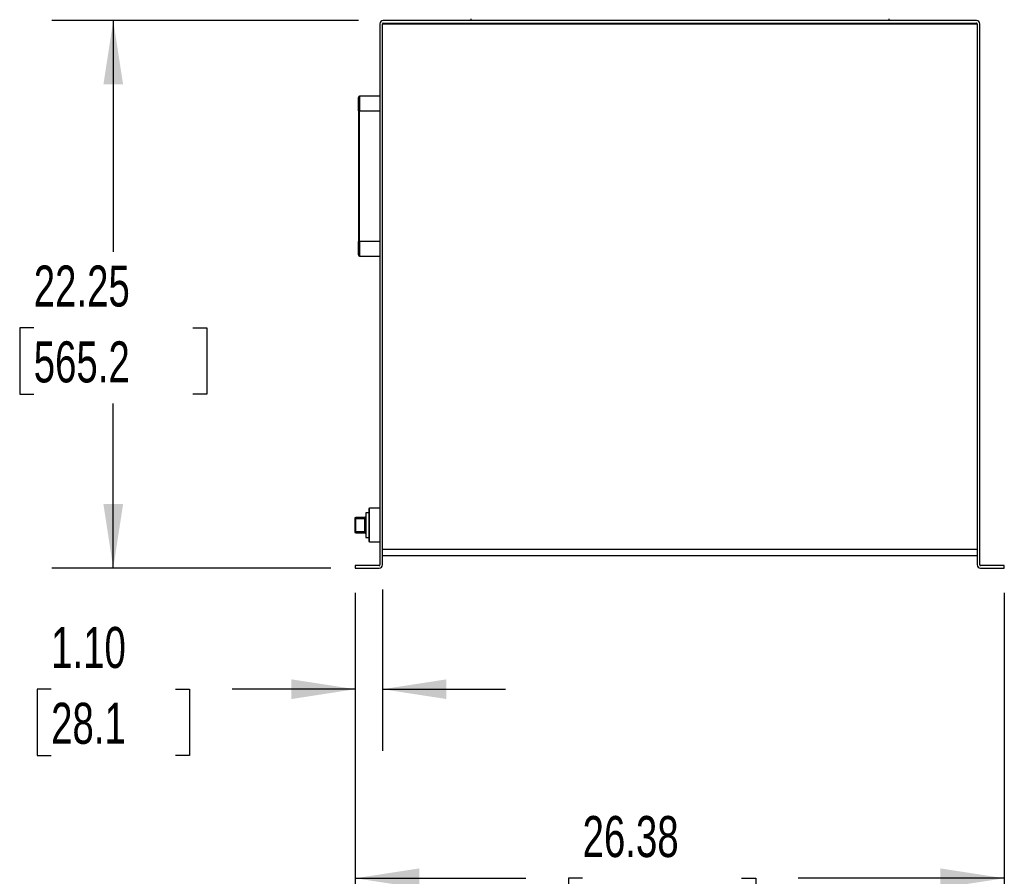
# Model space of a CAD drawing. Header units: inches. Extents: x 5 to 215, y 5 to 165.
# Tile 31 of 74: x 103 to 143, y 64 to 98. Entities that reach past the tile are written whole.
import ezdxf

# ---------------------------------------------------------------- set-up
doc = ezdxf.new("R2010")
doc.units = ezdxf.units.IN
doc.header["$LTSCALE"] = 20
doc.header["$MEASUREMENT"] = 0
doc.layers.add('DIMENSIONS', color=140, linetype='Continuous', lineweight=25)
doc.styles.add('SLDTEXTSTYLE0', font='TXT', dxfattribs={"width": 0.7})
doc.dimstyles.new('SLDDIMSTYLE1', dxfattribs={"dimtxt": 1.699219, "dimasz": 2.6, "dimexe": 0, "dimexo": 0.0625, "dimgap": 0.424805, "dimtad": 0, "dimtih": 1, "dimtoh": 1, "dimrnd": 1e-09, "dimzin": 12, "dimdsep": 46, "dimtxsty": 'SLDTEXTSTYLE0', "dimsah": 1, "dimcen": 0.09, "dimadec": 0, "dimazin": 3, "dimtfac": 1, "dimtofl": 0, "dimtmove": 0, "dimatfit": 3, "dimfxl": 0, "dimfrac": 2, "dimtolj": 1, "dimtzin": 12, "dimarcsym": 0})
doc.dimstyles.new('SLDDIMSTYLE2', dxfattribs={"dimtxt": 1.699219, "dimasz": 2.6, "dimexe": 0, "dimexo": 0.0625, "dimgap": 0.424805, "dimtad": 0, "dimtih": 1, "dimtoh": 1, "dimrnd": 1e-09, "dimzin": 4, "dimdsep": 46, "dimtxsty": 'SLDTEXTSTYLE0', "dimsah": 1, "dimcen": 0.09, "dimadec": 0, "dimazin": 1, "dimtfac": 1, "dimtmove": 0, "dimatfit": 0, "dimfxl": 0, "dimfrac": 2, "dimtolj": 1, "dimtzin": 12, "dimarcsym": 0})

# ---------------------------------------------------------------- blocks, each defined once
blk = doc.blocks.new('_D_2')
at = {"layer": 'DIMENSIONS'}
for p, q in [((116.461, 75.08), (116.461, 68.663)), ((117.566, 75.215), (117.566, 68.663)), ((104.098, 71.163), (103.527, 71.163)), ((103.527, 71.163), (103.527, 68.463)), ((109.147, 71.163), (109.718, 71.163)), ((109.718, 71.163), (109.718, 68.463)), ((116.461, 71.163), (111.45, 71.163)), ((117.566, 71.163), (122.566, 71.163)), ((103.527, 68.463), (104.098, 68.463)), ((109.718, 68.463), (109.147, 68.463))]:
    blk.add_line(p, q, dxfattribs=at)
for points in [[(116.461, 71.163), (113.861, 71.563), (113.861, 70.763)], [(117.566, 71.163), (120.166, 70.763), (120.166, 71.563)]]:
    blk.add_solid(points, dxfattribs=at)
at = {"layer": 'DIMENSIONS', "char_height": 1.6667, "attachment_point": 1, "style": 'SLDTEXTSTYLE0'}
for s, insert in [('1.10', (104.098, 73.692)), ('28.1', (104.098, 70.611))]:
    blk.add_mtext(s, dxfattribs=dict(at, insert=insert))
blk = doc.blocks.new('_D_3')
at = {"layer": 'DIMENSIONS'}
for p, q in [((116.461, 75.08), (116.461, 60.982)), ((142.836, 75.08), (142.836, 60.982)), ((116.461, 63.482), (123.396, 63.482)), ((125.698, 63.482), (125.128, 63.482)), ((125.128, 63.482), (125.128, 60.781)), ((132.161, 63.482), (132.732, 63.482)), ((132.732, 63.482), (132.732, 60.781)), ((142.836, 63.482), (134.464, 63.482)), ((125.128, 60.781), (125.698, 60.781)), ((132.732, 60.781), (132.161, 60.781))]:
    blk.add_line(p, q, dxfattribs=at)
for points in [[(116.461, 63.482), (119.061, 63.082), (119.061, 63.882)], [(142.836, 63.482), (140.236, 63.882), (140.236, 63.082)]]:
    blk.add_solid(points, dxfattribs=at)
at = {"layer": 'DIMENSIONS', "char_height": 1.6667, "attachment_point": 1, "style": 'SLDTEXTSTYLE0'}
for s, insert in [('26.38', (125.698, 66.01)), ('669.9', (125.698, 62.929))]:
    blk.add_mtext(s, dxfattribs=dict(at, insert=insert))
blk = doc.blocks.new('_D_4')
at = {"layer": 'DIMENSIONS'}
for p, q in [((116.596, 98.33), (104.123, 98.33)), ((106.623, 98.33), (106.623, 88.926)), ((103.391, 85.845), (102.82, 85.845)), ((102.82, 85.845), (102.82, 83.144)), ((109.854, 85.845), (110.425, 85.845)), ((110.425, 85.845), (110.425, 83.144)), ((102.82, 83.144), (103.391, 83.144)), ((110.425, 83.144), (109.854, 83.144)), ((106.623, 76.08), (106.623, 82.764)), ((115.461, 76.08), (104.123, 76.08))]:
    blk.add_line(p, q, dxfattribs=at)
for points in [[(106.623, 98.33), (106.223, 95.73), (107.023, 95.73)], [(106.623, 76.08), (107.023, 78.68), (106.223, 78.68)]]:
    blk.add_solid(points, dxfattribs=at)
at = {"layer": 'DIMENSIONS', "char_height": 1.6667, "attachment_point": 1, "style": 'SLDTEXTSTYLE0'}
for s, insert in [('22.25', (103.391, 88.374)), ('565.2', (103.391, 85.293))]:
    blk.add_mtext(s, dxfattribs=dict(at, insert=insert))
blk = doc.blocks.new('_D_5')
at = {"layer": 'DIMENSIONS'}
for p, q in [((117.461, 99.195), (117.461, 126.016)), ((141.836, 99.195), (141.836, 126.016)), ((117.461, 123.516), (123.396, 123.516)), ((125.698, 123.516), (125.128, 123.516)), ((125.128, 123.516), (125.128, 120.815)), ((132.161, 123.516), (132.732, 123.516)), ((132.732, 123.516), (132.732, 120.815)), ((141.836, 123.516), (134.464, 123.516)), ((125.128, 120.815), (125.698, 120.815)), ((132.732, 120.815), (132.161, 120.815))]:
    blk.add_line(p, q, dxfattribs=at)
for points in [[(117.461, 123.516), (120.061, 123.116), (120.061, 123.916)], [(141.836, 123.516), (139.236, 123.916), (139.236, 123.116)]]:
    blk.add_solid(points, dxfattribs=at)
at = {"layer": 'DIMENSIONS', "char_height": 1.6667, "attachment_point": 1, "style": 'SLDTEXTSTYLE0'}
for s, insert in [('24.38', (125.698, 126.045)), ('619.1', (125.698, 122.964))]:
    blk.add_mtext(s, dxfattribs=dict(at, insert=insert))

msp = doc.modelspace()

# ---------------------------------------------------------------- linework, layer by layer
for p, q in [((117.461, 98.195), (117.461, 76.215)), ((117.566, 76.215), (117.566, 98.195)), ((117.566, 98.195), (141.732, 98.195)), ((141.702, 98.33), (117.596, 98.33)), ((117.596, 98.225), (141.702, 98.225)), ((121.149, 98.393), (121.149, 98.33)), ((121.743, 98.225), (121.743, 98.195)), ((122.055, 98.195), (122.055, 98.225)), ((122.425, 98.225), (122.425, 98.195)), ((122.615, 98.195), (122.615, 98.225)), ((123.002, 98.225), (123.002, 98.195)), ((123.118, 98.225), (123.118, 98.195)), ((123.43, 98.195), (123.43, 98.225)), ((124.588, 98.225), (124.588, 98.195)), ((124.778, 98.195), (124.778, 98.225)), ((124.869, 98.195), (124.869, 98.225)), ((125.032, 98.195), (125.032, 98.225)), ((125.32, 98.225), (125.32, 98.195)), ((125.445, 98.195), (125.445, 98.225)), ((125.498, 98.195), (125.498, 98.225)), ((126.735, 98.225), (126.735, 98.195)), ((128.313, 98.195), (128.313, 98.225)), ((128.4, 98.225), (128.4, 98.195)), ((128.9, 98.195), (128.9, 98.225)), ((129.493, 98.225), (129.493, 98.195)), ((129.805, 98.195), (129.805, 98.225)), ((134.868, 98.225), (134.868, 98.195)), ((135.18, 98.195), (135.18, 98.225)), ((135.47, 98.225), (135.47, 98.195)), ((135.627, 98.195), (135.627, 98.225)), ((136.055, 98.225), (136.055, 98.195)), ((136.326, 98.225), (136.326, 98.195)), ((137.243, 98.225), (137.243, 98.195)), ((137.555, 98.195), (137.555, 98.225)), ((138.149, 98.393), (138.149, 98.33)), ((141.732, 98.195), (141.732, 76.215)), ((141.836, 76.215), (141.836, 98.195)), ((116.636, 95.255), (116.636, 94.655)), ((117.461, 95.255), (116.636, 95.255)), ((116.586, 94.655), (116.636, 94.655)), ((116.586, 94.655), (116.586, 89.355)), ((116.636, 94.655), (117.461, 94.655)), ((116.636, 89.355), (116.636, 94.655)), ((116.586, 89.355), (116.636, 89.355)), ((116.636, 89.355), (116.636, 88.755)), ((117.461, 89.355), (116.636, 89.355)), ((116.636, 88.755), (117.461, 88.755)), ((117.031, 78.517), (117.011, 78.497)), ((117.031, 78.517), (117.011, 78.497)), ((117.011, 78.497), (117.011, 77.164)), ((117.461, 78.517), (117.031, 78.517)), ((117.461, 78.517), (117.031, 78.517)), ((117.031, 77.144), (117.031, 78.517)), ((116.436, 78.103), (116.436, 77.558)), ((116.476, 78.103), (116.436, 78.103)), ((116.846, 78.143), (116.476, 78.143)), ((116.476, 78.143), (116.476, 78.103)), ((116.476, 78.103), (116.846, 78.103)), ((116.476, 77.558), (116.476, 78.103)), ((116.846, 78.103), (116.846, 78.143)), ((116.846, 78.103), (116.886, 78.103)), ((116.846, 77.558), (116.846, 78.103)), ((117.011, 78.33), (116.886, 78.33)), ((116.886, 78.33), (116.886, 77.33)), ((116.436, 77.558), (116.476, 77.558)), ((116.476, 77.558), (116.476, 77.518)), ((116.846, 77.558), (116.476, 77.558)), ((116.476, 77.518), (116.846, 77.518)), ((116.886, 77.558), (116.846, 77.558)), ((116.846, 77.518), (116.846, 77.558)), ((116.886, 77.33), (117.011, 77.33)), ((117.011, 77.164), (117.031, 77.144)), ((117.011, 77.164), (117.031, 77.144)), ((117.031, 77.144), (117.461, 77.144)), ((117.031, 77.144), (117.461, 77.144)), ((141.732, 76.841), (117.566, 76.841)), ((117.566, 76.591), (141.732, 76.591)), ((116.461, 76.185), (116.461, 76.08)), ((117.431, 76.185), (116.461, 76.185)), ((116.461, 76.08), (117.431, 76.08)), ((142.836, 76.185), (141.866, 76.185)), ((141.866, 76.08), (142.836, 76.08)), ((142.836, 76.08), (142.836, 76.185))]:
    msp.add_line(p, q)
at = {"flags": 128}
for points in [[(123.544, 98.225), (123.54, 98.217), (123.531, 98.195)], [(124.443, 98.195), (124.434, 98.217), (124.43, 98.225)]]:
    msp.add_lwpolyline(points, dxfattribs=at)
for centre, radius, start, end in [((117.596, 98.195), 0.135, 90, 180), ((117.596, 98.195), 0.03, 90, 180), ((141.702, 98.195), 0.135, 0, 90), ((141.702, 98.195), 0.03, 0, 90), ((116.636, 95.205), 0.05, 90, 180), ((116.636, 88.805), 0.05, 180, 270), ((116.476, 78.103), 0.04, 90, 180), ((116.846, 78.183), 0.04, 270, 0), ((116.476, 77.558), 0.04, 180, 270), ((116.846, 77.478), 0.04, 0, 90), ((117.431, 76.215), 0.135, 270, 0), ((117.431, 76.215), 0.03, 270, 0), ((141.866, 76.215), 0.135, 180, 270), ((141.866, 76.215), 0.03, 180, 270)]:
    msp.add_arc(centre, radius, start, end)
for points in [[(116.586, 94.655), (116.586, 94.801), (116.586, 94.941), (116.586, 95.147), (116.586, 95.205), (116.586, 95.205)], [(116.586, 88.805), (116.586, 88.805), (116.586, 88.863), (116.586, 89.069), (116.586, 89.209), (116.586, 89.355)]]:
    msp.add_open_spline(points, degree=3, knots=[0, 0, 0, 0, 0.5, 0.5, 1, 1, 1, 1])

# ---------------------------------------------------------------- dimensions: what is measured, and where the dimension line sits
at = {"layer": 'DIMENSIONS'}
for base, p1, p2, dimstyle, picture, middle in [((141.836407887, 123.515856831), (117.461407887, 98.195430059), (141.836407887, 98.195430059), 'SLDDIMSTYLE1', '_D_5', (128.92988756, 123.515856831)), ((116.4614, 71.1631), (117.566, 76.2146), (116.4614, 76.08), 'SLDDIMSTYLE2', '_D_2', (106.6226, 71.1631)), ((116.461407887, 63.481600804), (142.836407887, 76.080030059), (116.461407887, 76.080030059), 'SLDDIMSTYLE1', '_D_3', (128.92988756, 63.481600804))]:
    dim = msp.add_linear_dim(base=base, p1=p1, p2=p2, dimstyle=dimstyle, dxfattribs=at)
    dim.commit()
    dim.dimension.update_dxf_attribs({"geometry": picture, "text_midpoint": middle, "dimtype": 160})
dim = msp.add_linear_dim(base=(106.623, 98.33), p1=(116.461, 76.08), p2=(117.596, 98.33), angle=90, dimstyle='SLDDIMSTYLE1', dxfattribs=at)
dim.commit()
dim.dimension.update_dxf_attribs({"geometry": '_D_4', "text_midpoint": (106.623, 85.845), "dimtype": 160})

doc.saveas('drawing.dxf')
